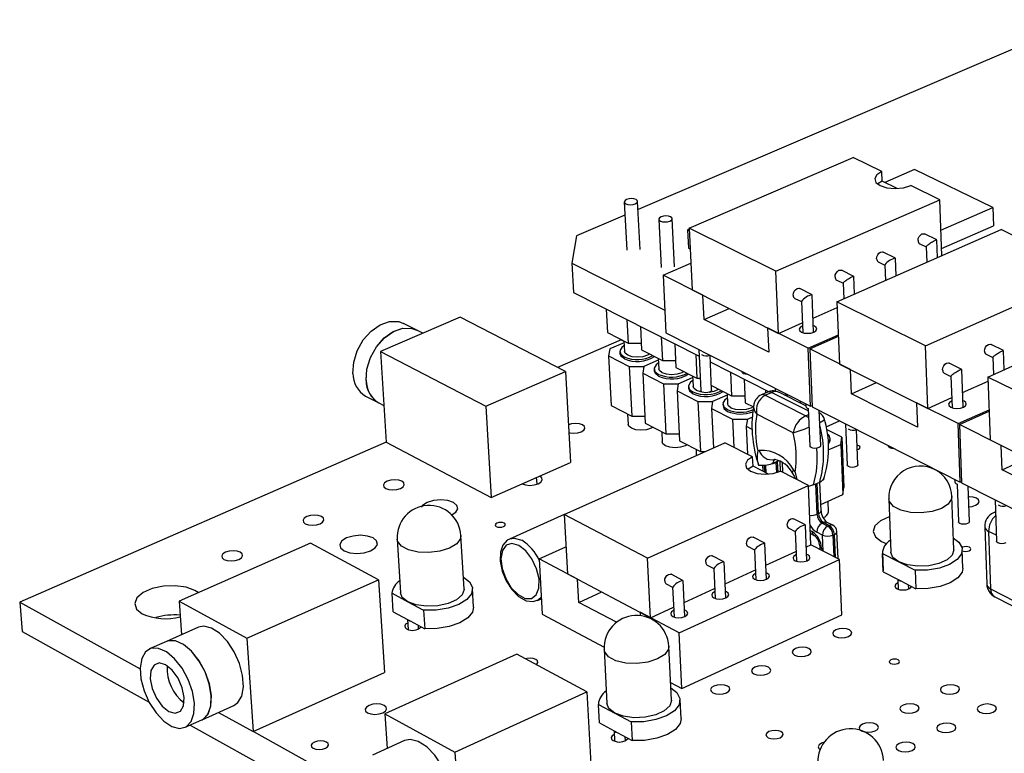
# Model space of a CAD drawing. Extents: x 0 to 211, y 0 to 143.
# Tile 2 of 12: x 71 to 110, y 112 to 141. Entities that reach past the tile are written whole.
import ezdxf

# ---------------------------------------------------------------- set-up
doc = ezdxf.new("R2010")
doc.units = 0
doc.layers.get('0').update_dxf_attribs({"linetype": 'CONTINUOUS'})

msp = doc.modelspace()

# ---------------------------------------------------------------- linework, layer by layer
at = {"color": 7, "linetype": 'CONTINUOUS'}
for p, q in [((113.388, 141.112), (95.697, 133.531)), ((97.744, 132.79), (104.281, 135.609)), ((105.428, 135.05), (104.281, 135.609)), ((106.73, 135.134), (105.54, 134.618)), ((109.857, 133.614), (106.73, 135.134)), ((105.442, 134.666), (105.428, 135.05)), ((105.442, 134.666), (105.26, 134.557)), ((106.04, 134.374), (105.442, 134.666)), ((107.735, 133.925), (106.579, 134.489)), ((95.15, 133.835), (95.246, 131.914)), ((95.776, 131.938), (95.68, 133.859)), ((101.194, 131.07), (107.735, 133.925)), ((107.816, 131.693), (107.735, 133.925)), ((107.779, 132.703), (109.857, 133.614)), ((109.857, 133.614), (109.881, 132.884)), ((95.176, 133.308), (93.245, 132.48)), ((97.148, 131.248), (97.056, 133.173)), ((96.524, 133.149), (96.617, 131.225)), ((101.194, 131.07), (97.744, 132.79)), ((97.744, 132.79), (97.861, 130.323)), ((107.806, 131.971), (109.881, 132.884)), ((93.245, 132.48), (93.056, 131.397)), ((97.746, 132.757), (97.675, 132.726)), ((97.675, 132.726), (97.749, 132.689)), ((97.675, 132.726), (97.709, 131.994)), ((103.635, 129.852), (110.18, 132.733)), ((107.614, 132.319), (107.124, 132.559)), ((111.352, 132.162), (110.18, 132.733)), ((97.709, 131.994), (97.784, 131.956)), ((106.934, 132.17), (107.193, 132.042)), ((107.193, 132.046), (107.215, 131.428)), ((107.643, 131.617), (107.618, 132.313)), ((105.964, 131.594), (105.475, 131.836)), ((93.056, 131.397), (96.763, 129.522)), ((93.056, 131.397), (93.118, 130.226)), ((96.696, 130.909), (97.81, 131.393)), ((105.283, 131.446), (105.542, 131.317)), ((105.542, 131.322), (105.566, 130.703)), ((105.995, 130.891), (105.968, 131.588)), ((96.696, 130.909), (96.807, 128.612)), ((98.289, 130.108), (96.696, 130.909)), ((101.301, 128.591), (101.194, 131.07)), ((104.306, 130.866), (103.817, 131.109)), ((104.338, 130.162), (104.31, 130.86)), ((107.161, 128.094), (113.711, 131.012)), ((103.623, 130.718), (103.883, 130.589)), ((103.883, 130.593), (103.908, 129.973)), ((93.118, 130.226), (98.137, 127.677)), ((97.861, 130.323), (101.301, 128.591)), ((98.334, 129.147), (98.289, 130.108)), ((102.638, 130.134), (102.15, 130.377)), ((102.704, 128.638), (102.642, 130.127)), ((101.954, 129.986), (102.214, 129.856)), ((102.214, 129.861), (102.267, 128.619)), ((107.161, 128.094), (103.635, 129.852)), ((103.635, 129.852), (103.736, 127.366)), ((109.658, 126.848), (116.21, 129.794)), ((94.425, 129.562), (94.473, 128.624)), ((98.334, 129.147), (99.331, 129.583)), ((102.681, 129.199), (103.644, 129.624)), ((88.596, 129.232), (85.423, 127.867)), ((86.872, 128.716), (86.347, 128.987)), ((92.803, 127.068), (88.596, 129.232)), ((95.253, 129.142), (95.3, 128.202)), ((95.791, 128.868), (95.838, 127.928)), ((100.911, 127.845), (98.334, 129.147)), ((101.301, 128.591), (102.25, 129.009)), ((87.11, 128.593), (86.877, 128.713)), ((94.473, 128.624), (95.3, 128.202)), ((96.807, 128.612), (102.584, 125.68)), ((102.487, 127.995), (100.869, 128.809)), ((100.869, 128.809), (100.911, 127.845)), ((102.487, 127.995), (103.689, 128.526)), ((102.545, 127.966), (103.691, 128.473)), ((95.027, 128.338), (92.488, 127.23)), ((95.139, 128.218), (94.566, 127.968)), ((95.026, 128.342), (95.026, 128.338)), ((95.026, 128.338), (95.135, 128.282)), ((95.135, 128.286), (95.156, 127.872)), ((95.3, 128.202), (95.824, 128.202)), ((96.623, 128.446), (96.669, 127.505)), ((97.164, 128.171), (97.21, 127.229)), ((107.253, 125.596), (107.161, 128.094)), ((110.281, 127.901), (109.781, 128.149)), ((85.423, 127.867), (89.627, 125.68)), ((85.423, 127.867), (85.647, 124.244)), ((94.566, 127.968), (94.521, 127.695)), ((94.521, 127.695), (95.347, 127.272)), ((94.521, 127.695), (94.623, 125.705)), ((94.971, 127.863), (94.974, 127.791)), ((95.838, 127.928), (96.669, 127.505)), ((98.001, 127.746), (98.045, 126.803)), ((98.124, 127.944), (98.201, 126.312)), ((98.633, 126.331), (98.569, 127.718)), ((102.584, 125.68), (102.487, 127.995)), ((102.545, 127.966), (102.642, 125.651)), ((104.173, 127.146), (102.545, 127.966)), ((109.585, 127.754), (109.851, 127.622)), ((110.309, 127.141), (110.284, 127.896)), ((95.347, 127.272), (95.447, 125.281)), ((95.347, 127.272), (95.928, 127.272)), ((95.928, 127.272), (95.884, 126.997)), ((96.504, 127.525), (95.928, 127.272)), ((96.5, 127.59), (96.521, 127.176)), ((96.669, 127.505), (97.197, 127.505)), ((98.581, 127.451), (100.925, 126.26)), ((103.736, 127.366), (107.253, 125.596)), ((108.611, 127.152), (108.112, 127.401)), ((109.851, 127.625), (109.874, 126.946)), ((89.627, 125.68), (92.803, 127.068)), ((92.803, 127.068), (92.997, 123.438)), ((95.884, 126.997), (96.714, 126.573)), ((95.884, 126.997), (95.983, 125.004)), ((96.335, 127.168), (96.339, 127.095)), ((97.21, 127.229), (98.045, 126.803)), ((97.873, 126.891), (97.893, 126.477)), ((99.385, 127.042), (99.429, 126.098)), ((99.856, 127.065), (99.857, 127.044)), ((104.212, 126.178), (104.173, 127.146)), ((107.914, 127.006), (108.18, 126.873)), ((108.667, 125.642), (108.614, 127.147)), ((96.714, 126.573), (96.812, 124.578)), ((96.714, 126.573), (97.298, 126.573)), ((97.298, 126.573), (97.255, 126.296)), ((97.298, 126.573), (97.876, 126.828)), ((98.045, 126.803), (98.178, 126.803)), ((98.625, 126.507), (99.429, 126.098)), ((99.933, 126.764), (99.975, 125.819)), ((104.212, 126.178), (105.21, 126.624)), ((108.18, 126.876), (108.225, 125.625)), ((108.647, 126.223), (109.663, 126.68)), ((113.264, 125.05), (109.658, 126.848)), ((109.658, 126.848), (109.743, 124.343)), ((97.255, 126.296), (98.089, 125.87)), ((97.255, 126.296), (97.351, 124.3)), ((97.706, 126.468), (97.71, 126.396)), ((99.255, 126.127), (98.674, 125.87)), ((99.252, 126.188), (99.271, 125.774)), ((99.429, 126.098), (99.963, 126.098)), ((100.87, 126.248), (100.616, 126.136)), ((100.772, 126.122), (101.026, 126.234)), ((100.772, 126.122), (102.389, 125.3)), ((100.777, 126.335), (100.783, 126.209)), ((101.17, 126.398), (101.175, 126.284)), ((102.39, 125.694), (101.335, 126.23)), ((101.532, 126.13), (101.698, 126.13)), ((106.847, 124.847), (104.212, 126.178)), ((84.829, 126.088), (85.352, 125.814)), ((85.358, 125.811), (85.556, 125.707)), ((94.623, 125.705), (95.447, 125.281)), ((98.089, 125.87), (98.184, 123.871)), ((98.089, 125.87), (98.674, 125.87)), ((98.674, 125.87), (98.633, 125.592)), ((99.085, 125.766), (99.088, 125.693)), ((99.975, 125.819), (100.298, 125.654)), ((102.165, 125.893), (102.169, 125.807)), ((102.387, 125.781), (102.391, 125.671)), ((102.584, 125.68), (102.64, 125.705)), ((108.465, 124.986), (106.811, 125.818)), ((106.811, 125.818), (106.847, 124.847)), ((107.253, 125.596), (108.211, 126.027)), ((89.627, 125.68), (89.835, 122.037)), ((95.283, 125.365), (95.303, 124.96)), ((98.633, 125.592), (99.471, 125.163)), ((98.633, 125.592), (98.706, 124.022)), ((101.885, 124.623), (100.433, 125.364)), ((102.485, 125.591), (102.548, 124.093)), ((102.642, 125.651), (108.548, 122.653)), ((102.984, 124.111), (102.925, 125.507)), ((108.465, 124.986), (109.702, 125.544)), ((108.525, 124.956), (109.704, 125.489)), ((95.447, 125.281), (95.97, 125.281)), ((95.983, 125.004), (96.812, 124.578)), ((99.471, 125.163), (100.058, 125.163)), ((99.471, 125.163), (99.523, 124.042)), ((100.058, 125.163), (100.017, 124.883)), ((100.058, 125.163), (100.256, 125.251)), ((103.201, 124.853), (103.739, 125.094)), ((103.97, 124.977), (104.036, 123.334)), ((108.548, 122.653), (108.465, 124.986)), ((108.525, 124.956), (108.607, 122.623)), ((110.19, 124.118), (108.525, 124.956)), ((96.644, 124.664), (96.664, 124.259)), ((96.812, 124.578), (97.338, 124.578)), ((100.017, 124.883), (100.244, 124.768)), ((100.017, 124.883), (100.068, 123.762)), ((103.822, 124.441), (103.216, 124.749)), ((104.473, 123.351), (104.417, 124.75)), ((104.431, 124.743), (104.417, 124.743)), ((85.647, 124.244), (71.029, 117.863)), ((85.647, 124.244), (89.835, 122.037)), ((92.749, 121.364), (99.164, 124.226)), ((97.351, 124.3), (98.184, 123.871)), ((100.269, 123.659), (99.164, 124.226)), ((103.289, 123.937), (103.786, 124.16)), ((103.367, 124.336), (103.364, 124.409)), ((103.786, 124.16), (103.822, 124.441)), ((103.786, 124.16), (103.868, 122.153)), ((103.822, 124.441), (103.904, 122.435)), ((109.743, 124.343), (113.339, 122.533)), ((98.012, 123.959), (98.023, 123.717)), ((98.184, 123.871), (98.367, 123.871)), ((105.693, 124.102), (105.694, 124.082)), ((110.222, 123.142), (110.19, 124.118)), ((89.835, 122.037), (92.997, 123.438)), ((100.286, 123.29), (100.269, 123.659)), ((101.073, 123.406), (101.042, 123.393)), ((101.073, 123.406), (101.326, 123.52)), ((101.264, 123.461), (101.2, 123.432)), ((101.385, 123.086), (101.368, 123.474)), ((101.442, 123.434), (101.458, 123.048)), ((110.222, 123.142), (111.222, 123.598)), ((100.286, 123.29), (100.091, 123.165)), ((100.897, 122.975), (100.286, 123.29)), ((100.667, 123.327), (100.678, 123.088)), ((102.494, 122.516), (101.379, 123.089)), ((112.917, 121.782), (110.222, 123.142)), ((91.085, 122.579), (91.084, 122.591)), ((91.669, 122.568), (91.653, 122.843)), ((102.693, 122.538), (102.946, 122.652)), ((102.998, 121.508), (102.95, 122.654)), ((108.327, 122.766), (108.331, 122.657)), ((108.426, 122.574), (108.48, 121.067)), ((108.548, 122.653), (108.605, 122.679)), ((108.607, 122.623), (114.646, 119.558)), ((96.074, 119.618), (102.494, 122.516)), ((102.594, 120.153), (102.494, 122.516)), ((103.868, 122.153), (103.904, 122.435)), ((108.92, 121.082), (108.87, 122.49)), ((102.988, 121.754), (103.868, 122.153)), ((103.298, 121.464), (103.28, 121.887)), ((105.698, 121.984), (105.781, 119.853)), ((108.298, 119.944), (108.222, 122.074)), ((109.945, 121.944), (110.001, 120.29)), ((102.835, 121.368), (102.898, 121.396)), ((109.961, 121.466), (109.875, 121.427)), ((92.75, 121.355), (90.567, 120.381)), ((96.074, 119.618), (92.749, 121.364)), ((92.749, 121.364), (92.877, 118.994)), ((102.373, 120.944), (101.904, 121.186)), ((103.103, 121.039), (103.04, 121.01)), ((103.04, 121.01), (103.263, 120.895)), ((103.326, 120.924), (103.103, 121.039)), ((103.472, 120.928), (103.249, 121.042)), ((101.71, 120.812), (101.964, 120.681)), ((101.963, 120.684), (102.015, 119.494)), ((102.437, 119.511), (102.376, 120.939)), ((102.575, 120.596), (102.724, 120.519)), ((103.053, 120.537), (102.83, 120.652)), ((103.263, 120.895), (103.326, 120.924)), ((103.676, 119.593), (103.631, 120.678)), ((109.531, 120.869), (109.609, 118.578)), ((109.683, 120.686), (109.761, 118.394)), ((82.632, 120.215), (77.385, 117.902)), ((85.346, 118.755), (82.632, 120.215)), ((86.089, 120.375), (86.22, 118.235)), ((88.757, 118.382), (88.632, 120.521)), ((100.754, 120.209), (100.285, 120.452)), ((100.821, 118.774), (100.757, 120.204)), ((103.531, 120.566), (103.468, 120.537)), ((105.415, 120.28), (105.628, 120.193)), ((91.753, 119.589), (92.819, 120.067)), ((100.09, 120.077), (100.343, 119.945)), ((100.343, 119.948), (100.397, 118.755)), ((100.796, 119.334), (101.998, 119.882)), ((102.413, 120.071), (102.594, 120.153)), ((103.738, 119.561), (102.594, 120.153)), ((102.947, 120.104), (102.952, 119.968)), ((105.445, 119.84), (105.474, 119.108)), ((108.659, 119.223), (108.634, 119.955)), ((91.753, 119.589), (91.874, 117.382)), ((93.289, 118.776), (91.753, 119.589)), ((96.193, 117.238), (96.074, 119.618)), ((97.335, 116.633), (103.738, 119.561)), ((99.126, 119.47), (98.658, 119.715)), ((99.196, 118.032), (99.129, 119.465)), ((103.829, 117.353), (103.738, 119.561)), ((105.448, 119.804), (106.099, 119.469)), ((105.477, 119.072), (105.448, 119.804)), ((106.099, 119.469), (106.752, 119.132)), ((98.461, 119.339), (98.715, 119.206)), ((98.715, 119.209), (98.771, 118.012)), ((99.169, 118.594), (100.379, 119.145)), ((105.477, 119.072), (105.474, 119.108)), ((105.477, 119.072), (106.073, 118.764)), ((106.752, 119.132), (106.779, 118.398)), ((80.093, 116.418), (85.346, 118.755)), ((85.346, 118.755), (85.577, 115.05)), ((92.877, 118.994), (96.193, 117.238)), ((93.338, 117.853), (93.289, 118.776)), ((97.489, 118.727), (97.022, 118.973)), ((97.562, 117.287), (97.492, 118.722)), ((106.063, 118.769), (106.078, 118.374)), ((106.073, 118.764), (106.182, 118.707)), ((106.182, 118.707), (106.779, 118.398)), ((89.138, 117.666), (89.096, 118.401)), ((93.338, 117.853), (94.251, 118.266)), ((96.823, 118.597), (97.077, 118.463)), ((97.077, 118.466), (97.136, 117.265)), ((97.535, 117.849), (98.752, 118.404)), ((106.497, 118.39), (106.491, 118.547)), ((109.761, 118.394), (122.127, 112.035)), ((71.029, 117.863), (75.831, 115.199)), ((71.029, 117.863), (71.121, 116.692)), ((77.385, 117.902), (80.093, 116.418)), ((77.385, 117.902), (77.481, 116.558)), ((85.882, 118.214), (86.513, 117.874)), ((85.927, 117.478), (85.882, 118.214)), ((86.513, 117.874), (87.145, 117.534)), ((91.681, 117.927), (91.841, 117.999)), ((94.838, 117.056), (93.338, 117.853)), ((109.93, 118.073), (122.29, 111.711)), ((85.927, 117.478), (86.505, 117.167)), ((87.145, 117.534), (87.19, 116.797)), ((95.776, 117.459), (95.783, 117.322)), ((97.335, 116.633), (95.776, 117.459)), ((96.193, 117.238), (97.117, 117.659)), ((86.497, 117.171), (86.522, 116.771)), ((86.505, 117.167), (86.611, 117.109)), ((86.611, 117.109), (87.19, 116.797)), ((91.874, 117.382), (94.344, 116.065)), ((97.443, 114.41), (103.829, 117.353)), ((71.121, 116.692), (76.191, 113.868)), ((78.162, 116.86), (76.888, 116.295)), ((86.945, 116.796), (86.936, 116.934)), ((76.881, 116.292), (76.208, 115.994)), ((80.093, 116.418), (80.349, 112.691)), ((97.443, 114.41), (97.335, 116.633)), ((94.345, 115.977), (94.458, 113.815)), ((97.033, 113.944), (96.927, 116.105)), ((90.86, 115.79), (85.598, 113.402)), ((93.661, 114.283), (90.86, 115.79)), ((80.349, 112.691), (85.577, 115.05)), ((96.998, 114.648), (97.443, 114.41)), ((88.394, 111.869), (93.661, 114.283)), ((93.661, 114.283), (93.86, 110.538)), ((97.412, 113.217), (97.376, 113.96)), ((78.305, 113.169), (79.576, 113.739)), ((94.116, 113.781), (94.767, 113.431)), ((94.155, 113.038), (94.116, 113.781)), ((77.628, 112.865), (78.299, 113.166)), ((78.959, 113.462), (80.349, 112.691)), ((85.598, 113.402), (85.684, 112.017)), ((85.598, 113.402), (88.394, 111.869)), ((94.767, 113.431), (95.42, 113.079)), ((77.83, 112.955), (84.392, 109.3)), ((94.155, 113.038), (94.751, 112.717)), ((95.42, 113.079), (95.458, 112.335)), ((80.35, 112.692), (84.033, 110.648)), ((94.742, 112.721), (94.763, 112.316)), ((94.751, 112.717), (94.86, 112.657)), ((94.86, 112.657), (95.458, 112.335)), ((95.192, 112.338), (95.185, 112.482)), ((86.378, 112.333), (85.1, 111.75)), ((88.394, 111.869), (88.618, 108.103))]:
    msp.add_line(p, q, dxfattribs=at)
at = {"color": 8, "linetype": 'CONTINUOUS'}
for p, q in [((102.489, 125.491), (101.026, 126.234)), ((102.389, 125.3), (102.495, 125.347)), ((101.2, 123.432), (101.218, 123.031)), ((101.282, 123.05), (101.264, 123.461)), ((100.736, 123.331), (100.748, 123.052)), ((100.804, 123.023), (100.79, 123.337)), ((102.784, 122.579), (102.835, 121.368)), ((102.898, 121.396), (102.847, 122.608)), ((102.57, 120.715), (102.639, 120.679)), ((109.993, 120.528), (109.683, 120.686)), ((103.079, 119.902), (103.053, 120.537)), ((103.468, 120.537), (103.504, 119.682)), ((103.569, 119.648), (103.531, 120.566)), ((103.02, 120.015), (103.024, 119.931))]:
    msp.add_line(p, q, dxfattribs=at)
at = {"color": 7, "linetype": 'CONTINUOUS'}
for points in [[(105.428, 135.05), (105.224, 134.921), (105.138, 134.77), (105.184, 134.618), (105.355, 134.489), (105.625, 134.402), (105.952, 134.372), (106.287, 134.402), (106.579, 134.489)], [(95.214, 133.761), (95.295, 133.734), (95.395, 133.725), (95.498, 133.734), (95.588, 133.761), (95.652, 133.8), (95.68, 133.847), (95.667, 133.894), (95.617, 133.933), (95.535, 133.96), (95.436, 133.969), (95.333, 133.96), (95.243, 133.933), (95.179, 133.894), (95.151, 133.847), (95.163, 133.8), (95.214, 133.761)], [(96.588, 133.075), (96.67, 133.048), (96.77, 133.039), (96.873, 133.048), (96.963, 133.075), (97.027, 133.114), (97.055, 133.161), (97.042, 133.208), (96.991, 133.248), (96.909, 133.274), (96.809, 133.284), (96.707, 133.274), (96.616, 133.248), (96.552, 133.208), (96.524, 133.161), (96.537, 133.114), (96.588, 133.075)], [(106.867, 132.293), (106.877, 132.372), (106.91, 132.45), (106.961, 132.515), (107.022, 132.557), (107.085, 132.569), (107.124, 132.559)], [(107.197, 132.04), (107.196, 132.041), (107.193, 132.047), (107.196, 132.057), (107.206, 132.071), (107.222, 132.088), (107.243, 132.108), (107.27, 132.13), (107.3, 132.154), (107.334, 132.178), (107.37, 132.203), (107.407, 132.227), (107.444, 132.249), (107.48, 132.269), (107.513, 132.287), (107.543, 132.301), (107.569, 132.311), (107.59, 132.318), (107.606, 132.32), (107.614, 132.319)], [(105.216, 131.569), (105.226, 131.648), (105.259, 131.726), (105.31, 131.791), (105.372, 131.833), (105.435, 131.846), (105.475, 131.836)], [(103.556, 130.841), (103.566, 130.921), (103.599, 130.999), (103.65, 131.064), (103.712, 131.106), (103.776, 131.119), (103.817, 131.109)], [(103.887, 130.587), (103.886, 130.587), (103.883, 130.593), (103.886, 130.604), (103.895, 130.617), (103.911, 130.635), (103.932, 130.655), (103.959, 130.677), (103.989, 130.7), (104.023, 130.725), (104.059, 130.749), (104.096, 130.773), (104.133, 130.796), (104.169, 130.816), (104.203, 130.833), (104.233, 130.848), (104.26, 130.858), (104.281, 130.865), (104.297, 130.867), (104.306, 130.866)], [(101.887, 130.11), (101.897, 130.189), (101.93, 130.268), (101.981, 130.333), (102.044, 130.375), (102.107, 130.388), (102.15, 130.377)], [(84.324, 126.989), (84.354, 127.439), (84.494, 127.899), (84.732, 128.326), (85.046, 128.683), (85.409, 128.937), (85.788, 129.066), (86.148, 129.059), (86.347, 128.987)], [(102.256, 128.876), (102.247, 128.872), (102.164, 128.819), (102.129, 128.756), (102.146, 128.693), (102.215, 128.64), (102.323, 128.604), (102.455, 128.592), (102.591, 128.604), (102.709, 128.64), (102.709, 128.64)], [(102.709, 128.64), (102.792, 128.693), (102.828, 128.756), (102.809, 128.819), (102.741, 128.872), (102.694, 128.892)], [(84.849, 126.715), (84.878, 127.166), (85.019, 127.625), (85.257, 128.053), (85.571, 128.41), (85.934, 128.665), (86.313, 128.794), (86.674, 128.787), (86.872, 128.716)], [(84.854, 126.712), (84.884, 127.163), (85.024, 127.623), (85.262, 128.05), (85.577, 128.407), (85.939, 128.662), (86.318, 128.791), (86.679, 128.785), (86.877, 128.713)], [(95.145, 128.101), (95.051, 128.032), (94.973, 127.899), (95.007, 127.765), (95.149, 127.652)], [(109.519, 127.878), (109.529, 127.958), (109.562, 128.037), (109.614, 128.103), (109.676, 128.146), (109.74, 128.159), (109.781, 128.149)], [(94.974, 127.791), (95.011, 127.693), (95.153, 127.58)], [(96.16, 127.76), (96.074, 127.714), (95.885, 127.657), (95.67, 127.637), (95.461, 127.657), (95.29, 127.714), (95.183, 127.799), (95.156, 127.872)], [(109.854, 127.62), (109.854, 127.62), (109.851, 127.626), (109.855, 127.636), (109.865, 127.65), (109.881, 127.667), (109.903, 127.687), (109.931, 127.709), (109.962, 127.733), (109.996, 127.757), (110.033, 127.782), (110.07, 127.806), (110.108, 127.829), (110.144, 127.849), (110.178, 127.867), (110.209, 127.882), (110.235, 127.893), (110.257, 127.899), (110.272, 127.902), (110.281, 127.901)], [(96.509, 127.407), (96.415, 127.336), (96.337, 127.202), (96.372, 127.068), (96.515, 126.954)], [(107.848, 127.13), (107.858, 127.21), (107.891, 127.289), (107.943, 127.355), (108.006, 127.399), (108.069, 127.412), (108.112, 127.401)], [(96.339, 127.095), (96.376, 126.995), (96.518, 126.882)], [(97.528, 127.063), (97.442, 127.016), (97.253, 126.959), (97.037, 126.939), (96.827, 126.959), (96.656, 127.016), (96.549, 127.102), (96.521, 127.176)], [(100.079, 126.952), (100.057, 126.952), (99.976, 126.959), (99.91, 126.981), (99.868, 127.014), (99.857, 127.044)], [(108.184, 126.871), (108.183, 126.871), (108.18, 126.877), (108.184, 126.887), (108.194, 126.901), (108.21, 126.918), (108.232, 126.938), (108.259, 126.96), (108.29, 126.984), (108.325, 127.008), (108.362, 127.033), (108.399, 127.057), (108.437, 127.08), (108.473, 127.1), (108.508, 127.118), (108.538, 127.133), (108.565, 127.144), (108.586, 127.151), (108.602, 127.153), (108.611, 127.152)], [(97.882, 126.708), (97.785, 126.636), (97.708, 126.502), (97.744, 126.367), (97.888, 126.253)], [(97.71, 126.396), (97.747, 126.294), (97.891, 126.18)], [(98.242, 126.251), (98.201, 126.258), (98.029, 126.315), (97.921, 126.401), (97.893, 126.477)], [(98.559, 126.249), (98.486, 126.227), (98.402, 126.219), (98.321, 126.227), (98.254, 126.249), (98.212, 126.282), (98.201, 126.312)], [(98.633, 126.331), (98.633, 126.321), (98.611, 126.282), (98.559, 126.249)], [(99.261, 126.007), (99.163, 125.933), (99.086, 125.798), (99.123, 125.663), (99.268, 125.548)], [(100.288, 125.66), (100.199, 125.61), (100.01, 125.553), (99.793, 125.533), (99.582, 125.553), (99.409, 125.61), (99.3, 125.696), (99.271, 125.774)], [(108.216, 125.888), (108.203, 125.883), (108.12, 125.828), (108.086, 125.764), (108.105, 125.7), (108.176, 125.645), (108.286, 125.609), (108.42, 125.596), (108.557, 125.609), (108.676, 125.645)], [(108.676, 125.645), (108.759, 125.7), (108.793, 125.764), (108.773, 125.828), (108.703, 125.883), (108.658, 125.901)], [(99.088, 125.693), (99.126, 125.59), (99.271, 125.475)], [(92.933, 124.628), (92.981, 124.616), (93.135, 124.601), (93.295, 124.616), (93.435, 124.659), (93.534, 124.722), (93.578, 124.797), (93.559, 124.871), (93.481, 124.934), (93.356, 124.977), (93.201, 124.992), (93.042, 124.977), (92.917, 124.941)], [(96.297, 124.843), (96.218, 124.801), (96.03, 124.744), (95.815, 124.724), (95.607, 124.744), (95.437, 124.801), (95.33, 124.886), (95.303, 124.96)], [(103.291, 124.247), (103.362, 124.379), (103.323, 124.516), (103.253, 124.585)], [(97.661, 124.14), (97.582, 124.098), (97.393, 124.041), (97.178, 124.02), (96.969, 124.041), (96.798, 124.098), (96.691, 124.184), (96.664, 124.259)], [(103.292, 124.171), (103.365, 124.306), (103.367, 124.336)], [(102.984, 124.111), (102.983, 124.102), (102.962, 124.062), (102.91, 124.029), (102.836, 124.006), (102.752, 123.998), (102.67, 124.006), (102.602, 124.029), (102.56, 124.062), (102.548, 124.093)], [(104.449, 123.953), (104.49, 123.968), (104.537, 123.999), (104.557, 124.035), (104.546, 124.071), (104.507, 124.102), (104.445, 124.123), (104.442, 124.124)], [(105.92, 123.987), (105.899, 123.987), (105.817, 123.994), (105.749, 124.017), (105.706, 124.051), (105.694, 124.082)], [(100.269, 123.659), (100.068, 123.528), (99.982, 123.374), (100.024, 123.22), (100.188, 123.089), (100.449, 123.001), (100.767, 122.97), (101.094, 123.001), (101.379, 123.089)], [(104.473, 123.351), (104.472, 123.343), (104.451, 123.303), (104.399, 123.269)], [(101.866, 122.997), (101.931, 122.895), (101.984, 122.778)], [(101.965, 123.045), (101.966, 123.041), (102.029, 122.755)], [(104.399, 123.269), (104.326, 123.246), (104.241, 123.238), (104.159, 123.246), (104.091, 123.269), (104.048, 123.303), (104.036, 123.334)], [(85.636, 122.403), (85.762, 122.36), (85.917, 122.345), (86.078, 122.36), (86.22, 122.403), (86.322, 122.467), (86.368, 122.543), (86.352, 122.619), (86.274, 122.684), (86.149, 122.727), (85.994, 122.742), (85.833, 122.727), (85.691, 122.684), (85.589, 122.619), (85.542, 122.543), (85.559, 122.467), (85.636, 122.403)], [(91.071, 122.585), (91.21, 122.538), (91.381, 122.522), (91.558, 122.538), (91.714, 122.585), (91.824, 122.656), (91.873, 122.74), (91.853, 122.823), (91.767, 122.894)], [(102.693, 122.538), (102.535, 122.487), (102.495, 122.482)], [(88.249, 121.335), (88.424, 121.448), (88.506, 121.586), (88.475, 121.723), (88.335, 121.84), (88.108, 121.917), (87.828, 121.945), (87.538, 121.917), (87.281, 121.84), (87.098, 121.723), (87.042, 121.656)], [(108.899, 121.669), (109.026, 121.684), (109.165, 121.727), (109.262, 121.792), (109.302, 121.868), (109.279, 121.944), (109.196, 122.009), (109.067, 122.052), (108.91, 122.067), (108.885, 122.067)], [(82.424, 120.992), (82.55, 120.948), (82.706, 120.933), (82.868, 120.948), (83.011, 120.992), (83.114, 121.057), (83.162, 121.133), (83.146, 121.21), (83.069, 121.275), (82.943, 121.318), (82.788, 121.334), (82.626, 121.318), (82.482, 121.275), (82.379, 121.21), (82.332, 121.133), (82.347, 121.057), (82.424, 120.992)], [(90.044, 120.875), (90.106, 120.854), (90.182, 120.847), (90.26, 120.854), (90.329, 120.875), (90.379, 120.907), (90.401, 120.944), (90.392, 120.981), (90.354, 121.013), (90.292, 121.034), (90.216, 121.042), (90.138, 121.034), (90.068, 121.013), (90.019, 120.981), (89.997, 120.944), (90.006, 120.907), (90.044, 120.875)], [(101.648, 120.927), (101.657, 121.003), (101.689, 121.079), (101.739, 121.142), (101.799, 121.184), (101.861, 121.197), (101.904, 121.186)], [(105.726, 121.266), (105.713, 121.261), (105.367, 121.104), (105.147, 120.902), (105.08, 120.679), (105.172, 120.463), (105.415, 120.28)], [(108.92, 121.082), (108.92, 121.074), (108.898, 121.033), (108.847, 120.999), (108.773, 120.976), (108.688, 120.968), (108.605, 120.976), (108.536, 120.999), (108.492, 121.033), (108.48, 121.067)], [(83.968, 119.909), (84.196, 119.83), (84.478, 119.802), (84.771, 119.83), (85.03, 119.909), (85.215, 120.027), (85.3, 120.166), (85.27, 120.305), (85.13, 120.422), (84.903, 120.501), (84.622, 120.529), (84.33, 120.501), (84.071, 120.422), (83.885, 120.305), (83.8, 120.166), (83.829, 120.027), (83.968, 119.909)], [(90.575, 120.369), (90.478, 120.331), (90.302, 120.13), (90.208, 119.852), (90.196, 119.497), (90.275, 119.1), (90.395, 118.806)], [(90.936, 120.126), (90.664, 120.202), (90.437, 120.129), (90.286, 119.916), (90.23, 119.593), (90.277, 119.203), (90.42, 118.799), (90.641, 118.435), (90.91, 118.16), (91.19, 118.01), (91.443, 118.007), (91.636, 118.151), (91.743, 118.423), (91.748, 118.786), (91.651, 119.192), (91.465, 119.584), (91.215, 119.91), (90.936, 120.126)], [(100.028, 120.192), (100.037, 120.269), (100.069, 120.345), (100.119, 120.408), (100.179, 120.45), (100.241, 120.464), (100.285, 120.452)], [(108.281, 120.416), (108.494, 120.253), (108.624, 120.027), (108.602, 119.789), (108.432, 119.56), (108.128, 119.364), (107.719, 119.219), (107.245, 119.139), (106.752, 119.132)], [(110.37, 120.222), (110.296, 120.199), (110.21, 120.191), (110.127, 120.199), (110.058, 120.222), (110.014, 120.257), (110.001, 120.29)], [(79.179, 119.566), (79.305, 119.522), (79.461, 119.506), (79.624, 119.522), (79.769, 119.566), (79.874, 119.631), (79.922, 119.709), (79.907, 119.786), (79.831, 119.852), (79.705, 119.896), (79.548, 119.911), (79.386, 119.896), (79.241, 119.852), (79.136, 119.786), (79.088, 119.709), (79.103, 119.631), (79.179, 119.566)], [(106.099, 119.469), (105.869, 119.642), (105.781, 119.847), (105.781, 119.853)], [(108.298, 119.944), (108.236, 119.742), (108.03, 119.55), (107.703, 119.4), (107.297, 119.31), (106.859, 119.292), (106.443, 119.347), (106.099, 119.469)], [(108.635, 119.908), (108.686, 119.892), (108.763, 119.885), (108.841, 119.892), (108.91, 119.914), (108.957, 119.945), (108.977, 119.983), (108.965, 120.021), (108.925, 120.053), (108.861, 120.074), (108.785, 120.081), (108.706, 120.074), (108.638, 120.053), (108.596, 120.026)], [(98.399, 119.454), (98.408, 119.53), (98.44, 119.606), (98.49, 119.67), (98.551, 119.712), (98.613, 119.726), (98.658, 119.715)], [(102.004, 119.749), (101.997, 119.746), (101.917, 119.693), (101.883, 119.63), (101.9, 119.567), (101.966, 119.514), (102.071, 119.479), (102.199, 119.466), (102.329, 119.479), (102.444, 119.514), (102.444, 119.514)], [(102.444, 119.514), (102.524, 119.567), (102.558, 119.63), (102.54, 119.693), (102.474, 119.746), (102.426, 119.766)], [(100.826, 118.776), (100.906, 118.829), (100.941, 118.892), (100.924, 118.955), (100.858, 119.009), (100.809, 119.029)], [(108.659, 119.223), (108.628, 119.056), (108.458, 118.828), (108.154, 118.631), (107.746, 118.486), (107.273, 118.406), (106.779, 118.398)], [(88.73, 118.857), (88.977, 118.668), (89.091, 118.439), (89.053, 118.198), (88.865, 117.967), (88.546, 117.769), (88.124, 117.622), (87.642, 117.541), (87.145, 117.534)], [(90.395, 118.806), (90.435, 118.708), (90.661, 118.359), (90.934, 118.086), (91.238, 117.917), (91.508, 117.882), (91.677, 117.939)], [(96.761, 118.711), (96.77, 118.788), (96.802, 118.864), (96.852, 118.928), (96.913, 118.97), (96.976, 118.984), (97.022, 118.973)], [(100.385, 119.011), (100.38, 119.009), (100.299, 118.955), (100.264, 118.892), (100.281, 118.829), (100.347, 118.776), (100.452, 118.74), (100.58, 118.728), (100.711, 118.74), (100.826, 118.776), (100.826, 118.776)], [(78.151, 118.239), (78.02, 118.327), (77.667, 118.457), (77.23, 118.516), (76.762, 118.496), (76.318, 118.4), (75.952, 118.24), (75.708, 118.033), (75.616, 117.806), (75.687, 117.586), (75.912, 117.398)], [(88.757, 118.382), (88.758, 118.364), (88.681, 118.151), (88.46, 117.957), (88.121, 117.805), (87.706, 117.714), (87.264, 117.695), (86.85, 117.751), (86.513, 117.874)], [(98.759, 118.27), (98.753, 118.268), (98.672, 118.214), (98.637, 118.151), (98.653, 118.087), (98.719, 118.034), (98.824, 117.998), (98.952, 117.985), (99.084, 117.998), (99.199, 118.034), (99.199, 118.034)], [(99.199, 118.034), (99.28, 118.087), (99.315, 118.151), (99.298, 118.214), (99.232, 118.268), (99.184, 118.288)], [(106.068, 118.628), (106.06, 118.625), (105.981, 118.572), (105.948, 118.509), (105.966, 118.447), (106.032, 118.393)], [(106.032, 118.393), (106.136, 118.358), (106.263, 118.346), (106.393, 118.358), (106.506, 118.393), (106.585, 118.447), (106.611, 118.485)], [(86.513, 117.874), (86.294, 118.05), (86.22, 118.235)], [(89.138, 117.666), (89.096, 117.463), (88.908, 117.231), (88.589, 117.033), (88.168, 116.886), (87.686, 116.804), (87.19, 116.797)], [(97.123, 117.525), (97.118, 117.523), (97.036, 117.469), (97.001, 117.405), (97.017, 117.341), (97.082, 117.287), (97.187, 117.251), (97.316, 117.239), (97.448, 117.251), (97.563, 117.287), (97.563, 117.287)], [(97.563, 117.287), (97.645, 117.341), (97.681, 117.405), (97.664, 117.469), (97.599, 117.523), (97.549, 117.544)], [(79.576, 113.739), (79.73, 113.848), (79.887, 114.114), (79.953, 114.485), (79.922, 114.929), (79.798, 115.406), (79.59, 115.874), (79.317, 116.291), (79.005, 116.618), (78.681, 116.828), (78.373, 116.902), (78.162, 116.86)], [(86.506, 117.027), (86.426, 116.975), (86.388, 116.911), (86.402, 116.848), (86.465, 116.794)], [(103.559, 116.492), (103.677, 116.451), (103.82, 116.437), (103.967, 116.451), (104.096, 116.492), (104.186, 116.552), (104.223, 116.623), (104.204, 116.695), (104.129, 116.755), (104.011, 116.795), (103.867, 116.81), (103.72, 116.795), (103.592, 116.755), (103.502, 116.695), (103.464, 116.623), (103.484, 116.552), (103.559, 116.492)], [(78.67, 114.127), (78.59, 114.594), (78.422, 115.073), (78.179, 115.521), (77.883, 115.898), (77.561, 116.171), (77.241, 116.315), (76.953, 116.317), (76.881, 116.292)], [(78.676, 114.13), (78.597, 114.597), (78.428, 115.076), (78.185, 115.524), (77.889, 115.901), (77.567, 116.174), (77.248, 116.318), (76.96, 116.32), (76.888, 116.295)], [(77.997, 113.826), (77.918, 114.293), (77.749, 114.773), (77.505, 115.221), (77.209, 115.599), (76.888, 115.872), (76.568, 116.016), (76.28, 116.019), (76.049, 115.881), (75.895, 115.614), (75.832, 115.241), (75.865, 114.798), (75.99, 114.321), (76.198, 113.855), (76.469, 113.439), (76.78, 113.11), (77.103, 112.898), (77.41, 112.822), (77.673, 112.888), (77.869, 113.091), (77.981, 113.413), (77.997, 113.826)], [(101.944, 115.745), (102.062, 115.705), (102.206, 115.69), (102.353, 115.705), (102.482, 115.745), (102.573, 115.806), (102.611, 115.878), (102.591, 115.949), (102.517, 116.01), (102.399, 116.051), (102.255, 116.065), (102.108, 116.051), (101.979, 116.01), (101.888, 115.949), (101.85, 115.878), (101.869, 115.806), (101.944, 115.745)], [(91.638, 115.371), (91.662, 115.391), (91.699, 115.455), (91.684, 115.519), (91.62, 115.573), (91.516, 115.609), (91.388, 115.622), (91.257, 115.609), (91.214, 115.599)], [(105.771, 115.414), (105.835, 115.392), (105.913, 115.384), (105.993, 115.392), (106.062, 115.414), (106.11, 115.447), (106.131, 115.485), (106.12, 115.524), (106.079, 115.557), (106.015, 115.579), (105.937, 115.587), (105.857, 115.579), (105.788, 115.557), (105.739, 115.524), (105.719, 115.485), (105.73, 115.447), (105.771, 115.414)], [(77.591, 114.052), (77.514, 114.438), (77.345, 114.822), (77.111, 115.146), (76.847, 115.36), (76.594, 115.432), (76.389, 115.351), (76.265, 115.13), (76.24, 114.802), (76.317, 114.417), (76.486, 114.034), (76.719, 113.711), (76.982, 113.497), (77.235, 113.424), (77.44, 113.503), (77.565, 113.724), (77.591, 114.052)], [(100.32, 114.995), (100.438, 114.954), (100.582, 114.94), (100.73, 114.954), (100.86, 114.995), (100.951, 115.056), (100.99, 115.128), (100.97, 115.2), (100.896, 115.261), (100.778, 115.302), (100.634, 115.316), (100.486, 115.302), (100.357, 115.261), (100.265, 115.2), (100.226, 115.128), (100.245, 115.056), (100.32, 114.995)], [(97.009, 114.435), (97.247, 114.25), (97.37, 114.014), (97.338, 113.765), (97.154, 113.527), (96.835, 113.322), (96.412, 113.171), (95.924, 113.087), (95.42, 113.079)], [(98.688, 114.241), (98.806, 114.2), (98.95, 114.185), (99.099, 114.2), (99.229, 114.241), (99.321, 114.302), (99.36, 114.375), (99.341, 114.447), (99.267, 114.508), (99.149, 114.549), (99.004, 114.564), (98.856, 114.549), (98.726, 114.508), (98.634, 114.447), (98.595, 114.375), (98.613, 114.302), (98.688, 114.241)], [(107.856, 114.241), (107.976, 114.2), (108.121, 114.185), (108.269, 114.2), (108.398, 114.241), (108.487, 114.302), (108.524, 114.375), (108.503, 114.447), (108.427, 114.508), (108.307, 114.549), (108.162, 114.564), (108.014, 114.549), (107.886, 114.508), (107.796, 114.447), (107.759, 114.375), (107.78, 114.302), (107.856, 114.241)], [(78.299, 113.166), (78.344, 113.189), (78.541, 113.392), (78.652, 113.714), (78.67, 114.127)], [(78.305, 113.169), (78.351, 113.192), (78.547, 113.395), (78.659, 113.717), (78.676, 114.13)], [(97.033, 113.944), (97.033, 113.937), (96.961, 113.717), (96.743, 113.516), (96.403, 113.359), (95.984, 113.265), (95.536, 113.246), (95.113, 113.304), (94.767, 113.431)], [(84.91, 113.442), (85.04, 113.396), (85.2, 113.38), (85.366, 113.396), (85.513, 113.442), (85.619, 113.51), (85.667, 113.591), (85.649, 113.672), (85.57, 113.741), (85.44, 113.787), (85.28, 113.803), (85.114, 113.787), (84.967, 113.741), (84.862, 113.672), (84.814, 113.591), (84.831, 113.51), (84.91, 113.442)], [(94.767, 113.431), (94.539, 113.612), (94.458, 113.815)], [(106.24, 113.482), (106.359, 113.441), (106.505, 113.427), (106.653, 113.441), (106.782, 113.482), (106.873, 113.544), (106.91, 113.617), (106.889, 113.69), (106.813, 113.752), (106.694, 113.793), (106.549, 113.807), (106.4, 113.793), (106.271, 113.752), (106.181, 113.69), (106.143, 113.617), (106.164, 113.544), (106.24, 113.482)], [(109.327, 113.47), (109.447, 113.429), (109.593, 113.415), (109.741, 113.429), (109.87, 113.47), (109.959, 113.532), (109.996, 113.605), (109.975, 113.678), (109.898, 113.74), (109.778, 113.781), (109.632, 113.795), (109.484, 113.781), (109.355, 113.74), (109.266, 113.678), (109.229, 113.605), (109.25, 113.532), (109.327, 113.47)], [(97.412, 113.217), (97.374, 113.022), (97.191, 112.783), (96.872, 112.578), (96.449, 112.426), (95.962, 112.343), (95.458, 112.335)], [(100.885, 112.45), (100.991, 112.413), (101.12, 112.4), (101.253, 112.413), (101.369, 112.45), (101.451, 112.506), (101.485, 112.571), (101.468, 112.636), (101.401, 112.691), (101.295, 112.728), (101.166, 112.741), (101.033, 112.728), (100.917, 112.691), (100.835, 112.636), (100.801, 112.571), (100.818, 112.506), (100.885, 112.45)], [(104.614, 112.72), (104.734, 112.678), (104.88, 112.664), (105.029, 112.678), (105.159, 112.72), (105.25, 112.782), (105.288, 112.855), (105.267, 112.928), (105.191, 112.991), (105.072, 113.032), (104.926, 113.046), (104.777, 113.032), (104.647, 112.991), (104.557, 112.928), (104.518, 112.855), (104.539, 112.782), (104.614, 112.72)], [(107.71, 112.708), (107.83, 112.666), (107.976, 112.652), (108.125, 112.666), (108.254, 112.708), (108.345, 112.77), (108.382, 112.843), (108.36, 112.916), (108.284, 112.978), (108.164, 113.02), (108.018, 113.034), (107.869, 113.02), (107.74, 112.978), (107.65, 112.916), (107.612, 112.843), (107.633, 112.77), (107.71, 112.708)], [(87.843, 109.178), (87.988, 109.279), (88.154, 109.545), (88.227, 109.919), (88.2, 110.368), (88.076, 110.852), (87.865, 111.327), (87.587, 111.751), (87.267, 112.086), (86.932, 112.302), (86.613, 112.38), (86.378, 112.333)], [(94.75, 112.581), (94.748, 112.58), (94.665, 112.525), (94.629, 112.459), (94.644, 112.394), (94.71, 112.339)], [(82.74, 112.029), (82.844, 111.992), (82.972, 111.979), (83.106, 111.992), (83.225, 112.029), (83.31, 112.084), (83.349, 112.15), (83.336, 112.215), (83.272, 112.271), (83.168, 112.308), (83.04, 112.321), (82.906, 112.308), (82.788, 112.271), (82.702, 112.215), (82.663, 112.15), (82.676, 112.084), (82.74, 112.029)], [(103.134, 112.265), (103.015, 112.226), (102.923, 112.163), (102.885, 112.09), (102.905, 112.016), (102.98, 111.954)], [(106.084, 111.941), (106.204, 111.9), (106.351, 111.885), (106.5, 111.9), (106.63, 111.941), (106.721, 112.004), (106.759, 112.078), (106.738, 112.151), (106.661, 112.213), (106.541, 112.255), (106.395, 112.27), (106.246, 112.255), (106.116, 112.213), (106.025, 112.151), (105.987, 112.078), (106.008, 112.004), (106.084, 111.941)]]:
    msp.add_lwpolyline(points, dxfattribs=at)
at = {"color": 8, "linetype": 'CONTINUOUS'}
for points in [[(101.866, 122.997), (101.863, 123.002), (101.858, 123.037), (101.872, 123.082), (101.904, 123.138)], [(108.222, 122.074), (108.209, 121.978), (108.073, 121.774), (107.802, 121.601), (107.429, 121.48), (106.999, 121.425), (106.564, 121.444), (106.178, 121.533), (105.886, 121.682), (105.724, 121.874), (105.698, 121.984)], [(103.531, 120.566), (103.571, 120.587), (103.601, 120.612), (103.621, 120.639), (103.631, 120.666), (103.631, 120.678)], [(88.632, 120.521), (88.613, 120.396), (88.462, 120.19), (88.177, 120.015), (87.793, 119.892), (87.357, 119.837), (86.921, 119.856), (86.538, 119.946), (86.255, 120.097), (86.106, 120.291), (86.089, 120.375)], [(90.569, 120.382), (90.762, 120.417), (91.057, 120.331)], [(91.838, 118.049), (91.732, 117.955), (91.682, 117.927)], [(96.927, 116.105), (96.91, 115.988), (96.762, 115.775), (96.478, 115.595), (96.092, 115.468), (95.651, 115.411), (95.207, 115.43), (94.816, 115.524), (94.524, 115.68), (94.367, 115.879), (94.345, 115.977)]]:
    msp.add_lwpolyline(points, dxfattribs=at)
at = {"color": 7, "linetype": 'CONTINUOUS'}
for centre, radius, start, end in [((106.998, 132.284), 0.131, 175.8882, 240.6804), ((105.347, 131.56), 0.131, 176.0713, 240.6359), ((106.067, 130.957), 0.639, 98.8606, 145.1825), ((103.688, 130.833), 0.132, 176.2564, 240.5884), ((102.019, 130.101), 0.132, 176.441, 240.5399), ((102.737, 129.498), 0.636, 98.6165, 145.3144), ((95.67, 128.835), 1.292, 246.2383, 298.5148), ((95.67, 128.719), 1.252, 245.5874, 302.8382), ((98.43, 128.037), 0.345, 235.7304, 293.6153), ((109.65, 127.868), 0.131, 175.5805, 240.4069), ((85.364, 126.98), 1.04, 179.4946, 239.005), ((97.037, 128.136), 1.292, 246.1611, 298.6052), ((97.037, 128.02), 1.251, 245.5042, 302.9463), ((107.979, 127.12), 0.131, 175.7663, 240.3623), ((85.888, 126.705), 1.039, 179.4431, 238.9866), ((85.893, 126.702), 1.039, 179.4426, 238.9864), ((98.411, 127.433), 1.291, 246.0831, 298.6966), ((98.411, 127.316), 1.25, 245.4203, 303.0552), ((98.477, 127.064), 0.82, 275.9719, 301.2297), ((100.809, 125.668), 0.501, 112.4457, 170.1312), ((101.105, 125.518), 0.689, 118.8557, 192.9226), ((100.934, 126.08), 0.18, 59.1833, 110.6329), ((101.09, 125.821), 0.473, 59.1108, 117.3346), ((105.123, 124.912), 4.88, 169.5718, 198.9924), ((99.796, 126.81), 1.368, 247.294, 290.8914), ((99.799, 126.738), 1.369, 247.3121, 290.2037), ((104.295, 124.731), 3.914, 170.6899, 192.3357), ((102.506, 125.707), 0.12, 197.5739, 267.193), ((102.778, 125.095), 0.36, 7.8131, 68.3318), ((102.782, 124.481), 0.907, 115.6264, 171.019), ((99.172, 124.017), 4.128, 341.8517, 16.84), ((98.128, 123.642), 3.883, 351.161, 14.6314), ((104.28, 125.069), 0.347, 235.5187, 293.129), ((101.435, 123.672), 0.988, 166.979, 200.0291), ((100.619, 123.608), 0.322, 106.2777, 117.116), ((100.624, 122.482), 1.438, 27.1241, 93.8059), ((100.65, 124.474), 1.15, 262.8253, 289.9373), ((101.003, 123.894), 0.502, 274.3816, 293.0737), ((100.961, 122.564), 1.003, 25.5772, 79.8517), ((100.554, 122.178), 1.656, 31.5808, 35.4239), ((106.96, 122.029), 1.263, 2.0355, 182.0566), ((102.873, 122.898), 0.256, 286.5021, 340.9753), ((108.45, 122.694), 0.124, 197.2896, 266.9279), ((87.361, 120.445), 1.274, 3.4126, 183.1591), ((103.346, 121.416), 0.448, 182.4842, 237.2353), ((103.594, 121.529), 0.597, 182.0083, 234.6527), ((103.015, 121.52), 0.288, 283.2156, 348.8351), ((110.122, 120.889), 0.592, 114.6195, 181.9601), ((110.261, 122.035), 0.35, 235.287, 293.3312), ((103.226, 120.66), 0.396, 117.9353, 181.1874), ((103.283, 121.387), 0.449, 182.4885, 237.2297), ((101.772, 120.919), 0.124, 176.4512, 239.9627), ((102.487, 120.299), 0.65, 99.8103, 143.7113), ((102.187, 119.978), 0.834, 2.5126, 57.1962), ((103.448, 120.545), 0.396, 117.9548, 181.1724), ((103.02, 120.518), 0.449, 2.4751, 57.2459), ((103.083, 120.547), 0.449, 2.4708, 57.2515), ((103.337, 120.666), 0.294, 2.3987, 62.7658), ((100.898, 119.543), 0.682, 102.1783, 143.9774), ((102.398, 120.077), 0.55, 2.7779, 53.521), ((103.26, 121.023), 0.528, 246.8211, 293.1788), ((106.063, 119.788), 0.615, 119.2599, 178.5114), ((100.152, 120.185), 0.125, 176.6328, 239.9073), ((98.523, 119.447), 0.125, 176.817, 239.8487), ((99.268, 118.805), 0.68, 102.0621, 144.0539), ((86.536, 118.151), 0.658, 121.6888, 174.5519), ((96.886, 118.705), 0.125, 176.999, 239.7907), ((97.63, 118.064), 0.678, 101.946, 144.1296), ((106.203, 118.883), 0.177, 222.2602, 263.0534), ((110.2, 118.599), 0.591, 181.9947, 242.7924), ((76.854, 119.547), 2.346, 246.3342, 284.2047), ((77.195, 114.641), 2.709, 85.1286, 105.7802), ((86.63, 117.272), 0.163, 219.9773, 263.3144), ((95.636, 116.04), 1.292, 2.9028, 182.7583), ((86.702, 117.231), 0.497, 241.5534, 314.0429), ((78.627, 115.203), 1.716, 176.6449, 232.6005), ((94.777, 113.741), 0.663, 121.3594, 176.5045), ((104.179, 111.492), 1.311, 2.3534, 182.3127), ((94.95, 112.77), 0.494, 240.9169, 314.9873), ((94.881, 112.827), 0.171, 220.3311, 262.9606)]:
    msp.add_arc(centre, radius, start, end, dxfattribs=at)
at = {"color": 8, "linetype": 'CONTINUOUS'}
for centre, radius, start, end in [((100.68, 125.967), 0.18, 59.153, 110.6596), ((101.17, 125.943), 0.325, 60.189, 116.3389), ((100.741, 125.666), 0.432, 168.4197, 224.4525), ((102.188, 124.925), 0.425, 42.6595, 61.8231), ((102.743, 125.602), 0.601, 286.9345, 310.2513), ((100.887, 128.396), 3.903, 284.8195, 294.6749), ((98.909, 123.782), 4.192, 344.3632, 15.3713), ((101.033, 124.069), 0.527, 196.7187, 281.9951), ((99.207, 123.596), 3.643, 343.1185, 6.1354), ((101.264, 123.396), 0.191, 118.5788, 176.9602), ((102.862, 121.529), 0.137, 285.2089, 351.3944), ((109.962, 121.235), 0.21, 89.9343, 114.2548), ((102.623, 121.88), 0.555, 261.8049, 292.4556), ((103.18, 120.893), 0.164, 65.0882, 117.8189), ((110.515, 120.69), 0.832, 131.2765, 180.2937), ((103.198, 121.285), 0.733, 209.5987, 239.833), ((102.819, 120.672), 0.181, 177.8805, 237.1032), ((103.403, 120.779), 0.164, 65.0936, 117.8424), ((109.76, 120.905), 0.232, 188.9868, 250.6391), ((90.076, 118.757), 1.854, 25.0225, 58.0671), ((103.059, 120.122), 0.114, 189.7713, 250.1037), ((109.84, 118.614), 0.233, 188.8399, 250.3404), ((110.11, 118.372), 0.349, 176.3299, 239.0014)]:
    msp.add_arc(centre, radius, start, end, dxfattribs=at)

doc.saveas('drawing.dxf')
